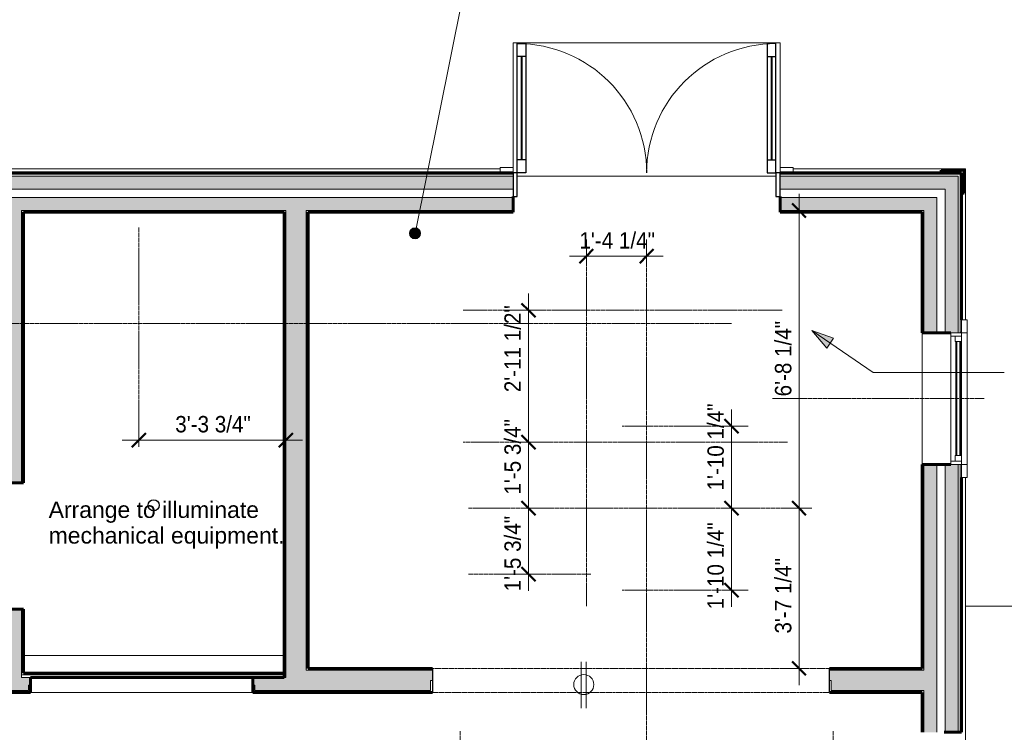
# Model space of a CAD drawing. Header units: inches. Extents: x -657 to 139, y -229 to 530.
# Tile 9 of 11: x -295 to -30, y -18 to 174. Entities that reach past the tile are written whole.
import ezdxf

# ---------------------------------------------------------------- set-up
doc = ezdxf.new("R2010")
doc.units = ezdxf.units.IN
doc.header["$MEASUREMENT"] = 0
doc.linetypes.add('3B Center Short', pattern=[0.59375, 0.375, -0.0625, 0.09375, -0.0625])
doc.linetypes.add('Overhead', pattern=[0.15625, 0.09375, -0.0625])
for name, color, linetype, lineweight in [('A-ANNO-DIMS', 1, 'Continuous', 9), ('A-ANNO-DIMS-48', 1, 'Continuous', 9), ('A-ANNO-TEXT', 2, 'Continuous', 9), ('A-DETL', 5, 'Continuous', 9), ('A-DETL-GENF', 3, 'Overhead', 9), ('A-DETL-MBND', 5, 'Continuous', 9), ('A-DOOR', 1, 'Continuous', 18), ('A-DOOR-FRAM', 1, 'Continuous', 30), ('A-DOOR-GLAZ', 1, 'Continuous', 40), ('A-FLOR-OTLN', 6, 'Continuous', 18), ('A-GENM', 6, 'Continuous', 9), ('A-GLAZ', 6, 'Continuous', 18), ('A-GLAZ-GLAS', 6, 'Continuous', 40), ('A-WALL', 2, 'Continuous', 18), ('A-WALL-PATT', 2, 'Continuous', 60), ('EUTL', 7, 'Continuous', 9), ('I-WALL', 2, 'Continuous', 18), ('RCP_1_dwg _3_', 8, 'Continuous', 9), ('S-FNDN-FTNG', 4, 'Continuous', 18)]:
    doc.layers.add(name, color=color, linetype=linetype, lineweight=lineweight)
doc.styles.add('Arial', font='arial.ttf', dxfattribs={"height": 4.425898})
doc.styles.add('Arial_1', font='arial.ttf', dxfattribs={"width": 0.9, "height": 4.425898})
doc.dimstyles.new('Linear_-_3_32__Arial_Utility_Plans', dxfattribs={"dimscale": 12, "dimtxt": 4.5, "dimasz": 0.3125, "dimexe": 0.375, "dimexo": 0.375, "dimgap": 0.0625, "dimtad": 1, "dimrnd": 0.25, "dimzin": 3, "dimdsep": 46, "dimlunit": 4, "dimtxsty": 'Arial_1', "dimblk1": 'OBLIQUE', "dimblk2": 'OBLIQUE', "dimsah": 1, "dimcen": 0.09, "dimdle": 0.375, "dimazin": 0, "dimtfac": 1, "dimtix": 1, "dimtmove": 0, "dimatfit": 3, "dimfxl": 1, "dimtvp": 1, "dimfrac": 2, "dimtolj": 1, "dimtzin": 0, "dimarcsym": 2})
doc.dimstyles.new('Linear_-_3_32__Arial_Utility_Plans_1', dxfattribs={"dimscale": 12, "dimtxt": 4.5, "dimasz": 0.3125, "dimexe": 0.375, "dimexo": 0.375, "dimgap": 0.0625, "dimtad": 1, "dimrnd": 0.25, "dimzin": 3, "dimdsep": 46, "dimlunit": 4, "dimtxsty": 'Arial_1', "dimblk1": 'OBLIQUE', "dimblk2": 'OBLIQUE', "dimsah": 1, "dimcen": 0.09, "dimdle": 0.375, "dimazin": 0, "dimtfac": 1, "dimtix": 1, "dimtmove": 2, "dimatfit": 3, "dimfxl": 1, "dimtvp": 1, "dimfrac": 2, "dimtolj": 1, "dimtzin": 0, "dimarcsym": 2})
pattern_1 = [(0, (0, 0), (15.36, 3.84), [0.634, -10.886, 0.634, -10.886, -61.44]), (0, (0, 0), (15.36, 3.84), [-23.04, 0.634, -22.406, 0.634, -10.886, -26.88]), (0, (0, 0), (15.36, 3.84), [-57.6, 0.634, -7.046, 0.634, -18.566]), (120, (5.76, 1.92), (-11.005538, 11.38215), [0.634, -10.886, 0.634, -10.886, -61.44]), (120, (5.76, 1.92), (-11.005538, 11.38215), [-23.04, 0.634, -22.406, 0.634, -10.886, -26.88]), (120, (5.76, 1.92), (-11.005538, 11.38215), [-57.6, 0.634, -7.046, 0.634, -18.566]), (240, (7.68, 9.6), (-4.354462, -15.22215), [0.634, -10.886, 0.634, -10.886, -61.44]), (240, (7.68, 9.6), (-4.354462, -15.22215), [-23.04, 0.634, -22.406, 0.634, -10.886, -26.88]), (240, (7.68, 9.6), (-4.354462, -15.22215), [-57.6, 0.634, -7.046, 0.634, -18.566])]
pattern_2 = [(135, (0, 0), (-4.006467, -4.006467), [])]

# ---------------------------------------------------------------- blocks, each defined once
blk = doc.blocks.new('Single Casement - 30410CS-2777416-First Floor Utility Plan')
at = {"layer": 'A-GLAZ'}
for p, q in [((-17.75, 6.81), (-21.25, 6.81)), ((-21.25, 6.81), (-21.25, 5.31)), ((-21.25, 5.31), (-17.75, 5.31)), ((-17.75, 5.31), (-17.75, 6.81)), ((-17.75, 6.81), (17.75, 6.81)), ((17.75, 5.31), (-17.75, 5.31)), ((-17.75, 5.31), (-17.75, 2.44)), ((-16.83, 2.44), (-16.83, 5.31)), ((-16.83, 5.31), (-15.38, 5.31)), ((-15.38, 5.31), (-15.38, 3.6)), ((15.37, 5.31), (-0.73, 5.31)), ((16.83, 5.31), (15.37, 5.31)), ((15.37, 5.31), (15.37, 3.6)), ((15.37, 3.6), (15.37, 5.31)), ((16.83, 5.31), (16.83, 2.44)), ((21.25, 6.81), (17.75, 6.81)), ((17.75, 6.81), (17.75, 5.31)), ((17.75, 2.44), (17.75, 5.31)), ((17.75, 5.31), (21.25, 5.31)), ((21.25, 5.31), (21.25, 6.81)), ((-15.38, 3.6), (-16.83, 3.6)), ((15.37, 3.6), (16.83, 3.6)), ((-17.75, 2.44), (17.75, 2.44))]:
    blk.add_line(p, q, dxfattribs=at)
at = {"layer": 'A-GLAZ-GLAS'}
for p, q in [((15.37, 5), (-15.38, 5)), ((15.37, 4), (-15.38, 4))]:
    blk.add_line(p, q, dxfattribs=at)
blk = doc.blocks.new('Two panel out-swing French-style - 6080FR-3062169-First Floor Utility Plan')
at = {"layer": 'A-DOOR', "lineweight": 30}
for p, q in [((-19.12, 5.31), (-19.12, 40.19)), ((-19.12, 40.19), (-16.78, 40.19)), ((-16.78, 40.19), (-16.78, 5.31)), ((50.62, 40.19), (48.28, 40.19)), ((48.28, 40.19), (48.28, 5.31)), ((50.62, 5.31), (50.62, 40.19)), ((-16.78, 36.69), (-19.12, 36.69)), ((48.28, 36.69), (50.62, 36.69)), ((-16.78, 8.81), (-19.12, 8.81)), ((48.28, 8.81), (50.62, 8.81)), ((-16.78, 5.31), (-19.12, 5.31)), ((48.28, 5.31), (50.62, 5.31))]:
    blk.add_line(p, q, dxfattribs=at)
at = {"layer": 'A-DOOR'}
for p, q in [((-20.25, 6.81), (-23.75, 6.81)), ((-23.75, 6.81), (-23.75, 5.31)), ((-23.75, 5.31), (-20.25, 5.31)), ((-20.25, 5.31), (-20.25, 6.81)), ((55.25, 6.81), (51.75, 6.81)), ((51.75, 6.81), (51.75, 5.31)), ((51.75, 5.31), (55.25, 5.31)), ((55.25, 5.31), (55.25, 6.81))]:
    blk.add_line(p, q, dxfattribs=at)
at = {"layer": 'A-DOOR', "lineweight": 9}
for centre, radius, start, end in [((-19.12, 5.31), 34.88, 360, 90), ((50.62, 5.31), 34.87, 90, 180)]:
    blk.add_arc(centre, radius, start, end, dxfattribs=at)
at = {"layer": 'A-DOOR-FRAM'}
for p, q in [((-19.12, 5.31), (-20.25, 5.31)), ((-20.25, 5.31), (-20.25, -1.06)), ((-19.12, -1.06), (-19.12, 5.31)), ((51.75, 5.31), (50.62, 5.31)), ((50.62, 5.31), (50.62, -1.06)), ((51.75, -1.06), (51.75, 5.31)), ((-20.25, -1.06), (-19.12, -1.06)), ((50.62, -1.06), (51.75, -1.06))]:
    blk.add_line(p, q, dxfattribs=at)
at = {"layer": 'A-DOOR-GLAZ'}
for p, q in [((-17.95, 36.69), (-17.95, 8.81)), ((49.45, 36.69), (49.45, 8.81))]:
    blk.add_line(p, q, dxfattribs=at)
blk = doc.blocks.new('Opening-Door - 116_ x 94_5_-2740869-First Floor Utility Plan')
at = {"layer": 'A-DETL-GENF'}
for p, q in [((53.18, 3.25), (-53.82, 3.25)), ((-53.82, -3.25), (53.18, -3.25))]:
    blk.add_line(p, q, dxfattribs=at)
at = {"layer": 'A-DETL-GENF', "linetype": 'Continuous', "lineweight": 30}
for p, q in [((-53.82, 3.25), (-53.82, -3.25)), ((53.18, -3.25), (53.18, 3.25))]:
    blk.add_line(p, q, dxfattribs=at)
blk = doc.blocks.new('House Slab - House Slab-2091152-First Floor Utility Plan')
at = {"layer": 'A-DETL-MBND'}
blk.add_line((-91.41, 131.83), (-161.16, 131.83), dxfattribs=at)
blk = doc.blocks.new('House Slab Perimeter Insulation - House Slab Perimeter Insulation-2402339-First Floor Utility Plan')
at = {"layer": 'A-DETL-MBND'}
for p, q in [((-303.04, 133.83), (-165.79, 133.83)), ((-86.79, 133.83), (-40.29, 133.83)), ((-40.29, 133.83), (-40.66, 133.46)), ((-40.29, 133.83), (-40.29, 93.08)), ((-161.16, 131.83), (-91.41, 131.83)), ((-40.29, 50.58), (-40.29, -110.91))]:
    blk.add_line(p, q, dxfattribs=at)
blk = doc.blocks.new('RCP_1_dwg_Do-2395159-First Floor Utility Plan')
at = {"layer": 'EUTL'}
for p, q in [((-12.5, 0), (0, 0)), ((0, -1.34), (-12.5, -1.34))]:
    blk.add_line(p, q, dxfattribs=at)
blk.add_circle((-6.39, -0.67), 2.7, dxfattribs=at)
blk = doc.blocks.new('DIMBLOCK13-First Floor Utility Plan')
at = {"layer": 'A-ANNO-DIMS-48', "transparency": 16777216}
for p, q in [((-263.16, 58.82), (-263.16, 65.17)), ((-223.54, 58.82), (-223.54, 65.17)), ((-267.66, 60.67), (-219.04, 60.67)), ((-263.16, 60.67), (-263.16, 58.82)), ((-223.54, 60.67), (-223.54, 58.82))]:
    blk.add_line(p, q, dxfattribs=at)
at = {"layer": 'A-ANNO-DIMS-48', "lineweight": 50, "transparency": 16777216}
for p, q in [((-263.16, 60.67), (-261.29, 62.54)), ((-223.54, 60.67), (-221.66, 62.54)), ((-263.16, 60.67), (-265.04, 58.79)), ((-223.54, 60.67), (-225.41, 58.79))]:
    blk.add_line(p, q, dxfattribs=at)
at = {"layer": 'A-ANNO-DIMS-48', "color": 0, "transparency": 16777216, "insert": (-253.35, 67.16), "char_height": 4.426, "width": 24.0092, "attachment_point": 1, "line_spacing_factor": 0.938532, "style": 'Arial_1'}
blk.add_mtext('3\'-3 3/4"', dxfattribs=at)
blk = doc.blocks.new('_Oblique')
at = {"color": 0, "linetype": 'ByBlock', "lineweight": -2}
blk.add_line((-0.5, -0.5), (0.5, 0.5), dxfattribs=at)
blk = doc.blocks.new('DIMBLOCK16-First Floor Utility Plan')
at = {"layer": 'A-ANNO-DIMS-48', "lineweight": 50, "transparency": 16777216}
for p, q in [((-85.21, 42.3), (-87.08, 44.17)), ((-85.21, 42.3), (-83.33, 40.42)), ((-85.21, -0.92), (-87.08, 0.96)), ((-85.21, -0.92), (-83.33, -2.79))]:
    blk.add_line(p, q, dxfattribs=at)
at = {"layer": 'A-ANNO-DIMS-48', "transparency": 16777216}
for p, q in [((-81.79, 42.3), (-89.71, 42.3)), ((-85.21, -5.42), (-85.21, 42.3)), ((-85.21, 42.3), (-81.79, 42.3)), ((-83.36, -0.92), (-89.71, -0.92)), ((-85.21, -0.92), (-83.36, -0.92))]:
    blk.add_line(p, q, dxfattribs=at)
at = {"layer": 'A-ANNO-DIMS-48', "color": 0, "transparency": 16777216, "insert": (-91.7, 8.48), "char_height": 4.426, "width": 24.0092, "attachment_point": 1, "rotation": 90, "line_spacing_factor": 0.938532, "style": 'Arial_1'}
blk.add_mtext('3\'-7 1/4"', dxfattribs=at)
blk = doc.blocks.new('DIMBLOCK17-First Floor Utility Plan')
at = {"layer": 'A-ANNO-DIMS-48', "transparency": 16777216}
for p, q in [((-85.21, 42.3), (-85.21, 127.08)), ((-83.36, 122.58), (-89.71, 122.58)), ((-85.21, 122.58), (-83.36, 122.58)), ((-81.79, 42.3), (-89.71, 42.3)), ((-85.21, 42.3), (-81.79, 42.3))]:
    blk.add_line(p, q, dxfattribs=at)
at = {"layer": 'A-ANNO-DIMS-48', "lineweight": 50, "transparency": 16777216}
for p, q in [((-85.21, 122.58), (-87.08, 124.46)), ((-85.21, 122.58), (-83.33, 120.71)), ((-85.21, 42.3), (-87.08, 44.17)), ((-85.21, 42.3), (-83.33, 40.42))]:
    blk.add_line(p, q, dxfattribs=at)
at = {"layer": 'A-ANNO-DIMS-48', "color": 0, "transparency": 16777216, "insert": (-91.7, 72.44), "char_height": 4.426, "width": 24.0092, "attachment_point": 1, "rotation": 90, "line_spacing_factor": 0.938532, "style": 'Arial_1'}
blk.add_mtext('6\'-8 1/4"', dxfattribs=at)
blk = doc.blocks.new('DIMBLOCK18-First Floor Utility Plan')
at = {"layer": 'A-ANNO-DIMS-48', "transparency": 16777216}
for p, q in [((-158.14, 100.15), (-158.14, 60.08)), ((-159.99, 95.65), (-153.64, 95.65)), ((-158.14, 95.65), (-159.99, 95.65)), ((-159.99, 60.08), (-153.64, 60.08)), ((-158.14, 60.08), (-159.99, 60.08))]:
    blk.add_line(p, q, dxfattribs=at)
at = {"layer": 'A-ANNO-DIMS-48', "lineweight": 50, "transparency": 16777216}
for p, q in [((-158.14, 95.65), (-160.02, 97.53)), ((-158.14, 95.65), (-156.27, 93.78)), ((-158.14, 60.08), (-160.02, 61.96)), ((-158.14, 60.08), (-156.27, 58.21))]:
    blk.add_line(p, q, dxfattribs=at)
at = {"layer": 'A-ANNO-DIMS-48', "color": 0, "transparency": 16777216, "insert": (-164.63, 73.57), "char_height": 4.426, "width": 27.6646, "attachment_point": 1, "rotation": 90, "line_spacing_factor": 0.938532, "style": 'Arial_1'}
blk.add_mtext('2\'-11 1/2"', dxfattribs=at)
blk = doc.blocks.new('DIMBLOCK19-First Floor Utility Plan')
at = {"layer": 'A-ANNO-DIMS-48', "lineweight": 50, "transparency": 16777216}
for p, q in [((-158.14, 60.08), (-160.02, 61.96)), ((-158.14, 60.08), (-156.27, 58.21)), ((-158.14, 42.3), (-160.02, 44.17)), ((-158.14, 42.3), (-156.27, 40.42))]:
    blk.add_line(p, q, dxfattribs=at)
at = {"layer": 'A-ANNO-DIMS-48', "transparency": 16777216}
for p, q in [((-159.99, 60.08), (-153.64, 60.08)), ((-158.14, 60.08), (-159.99, 60.08)), ((-158.14, 60.08), (-158.14, 42.3)), ((-159.99, 42.3), (-153.64, 42.3)), ((-158.14, 42.3), (-159.99, 42.3))]:
    blk.add_line(p, q, dxfattribs=at)
at = {"layer": 'A-ANNO-DIMS-48', "color": 0, "transparency": 16777216, "insert": (-164.63, 45.95), "char_height": 4.426, "width": 24.0092, "attachment_point": 1, "rotation": 90, "line_spacing_factor": 0.938532, "style": 'Arial_1'}
blk.add_mtext('1\'-5 3/4"', dxfattribs=at)
blk = doc.blocks.new('DIMBLOCK20-First Floor Utility Plan')
at = {"layer": 'A-ANNO-DIMS-48', "lineweight": 50, "transparency": 16777216}
for p, q in [((-158.14, 42.3), (-160.02, 44.17)), ((-158.14, 42.3), (-156.27, 40.42)), ((-158.14, 24.51), (-160.02, 26.39)), ((-158.14, 24.51), (-156.27, 22.64))]:
    blk.add_line(p, q, dxfattribs=at)
at = {"layer": 'A-ANNO-DIMS-48', "transparency": 16777216}
for p, q in [((-159.99, 42.3), (-153.64, 42.3)), ((-158.14, 42.3), (-159.99, 42.3)), ((-158.14, 42.3), (-158.14, 20.01)), ((-159.99, 24.51), (-153.64, 24.51)), ((-158.14, 24.51), (-159.99, 24.51))]:
    blk.add_line(p, q, dxfattribs=at)
at = {"layer": 'A-ANNO-DIMS-48', "color": 0, "transparency": 16777216, "insert": (-164.63, 19.85), "char_height": 4.426, "width": 24.0092, "attachment_point": 1, "rotation": 90, "line_spacing_factor": 0.938532, "style": 'Arial_1'}
blk.add_mtext('1\'-5 3/4"', dxfattribs=at)
blk = doc.blocks.new('DIMBLOCK21-First Floor Utility Plan')
at = {"layer": 'A-ANNO-DIMS-48', "transparency": 16777216}
for p, q in [((-103.42, 68.93), (-103.42, 42.3)), ((-105.27, 64.43), (-98.92, 64.43)), ((-103.42, 64.43), (-105.27, 64.43)), ((-105.27, 42.3), (-98.92, 42.3)), ((-103.42, 42.3), (-105.27, 42.3))]:
    blk.add_line(p, q, dxfattribs=at)
at = {"layer": 'A-ANNO-DIMS-48', "lineweight": 50, "transparency": 16777216}
for p, q in [((-103.42, 64.43), (-105.29, 66.3)), ((-103.42, 64.43), (-101.54, 62.55)), ((-103.42, 42.3), (-105.29, 44.17)), ((-103.42, 42.3), (-101.54, 40.42))]:
    blk.add_line(p, q, dxfattribs=at)
at = {"layer": 'A-ANNO-DIMS-48', "color": 0, "transparency": 16777216, "insert": (-109.91, 47.07), "char_height": 4.426, "width": 27.6646, "attachment_point": 1, "rotation": 90, "line_spacing_factor": 0.938532, "style": 'Arial_1'}
blk.add_mtext('1\'-10 1/4"', dxfattribs=at)
blk = doc.blocks.new('DIMBLOCK22-First Floor Utility Plan')
at = {"layer": 'A-ANNO-DIMS-48', "lineweight": 50, "transparency": 16777216}
for p, q in [((-103.42, 42.3), (-105.29, 44.17)), ((-103.42, 42.3), (-101.54, 40.42)), ((-103.42, 20.16), (-105.29, 22.04)), ((-103.42, 20.16), (-101.54, 18.29))]:
    blk.add_line(p, q, dxfattribs=at)
at = {"layer": 'A-ANNO-DIMS-48', "transparency": 16777216}
for p, q in [((-105.27, 42.3), (-98.92, 42.3)), ((-103.42, 42.3), (-105.27, 42.3)), ((-103.42, 42.3), (-103.42, 15.66)), ((-105.27, 20.16), (-98.92, 20.16)), ((-103.42, 20.16), (-105.27, 20.16))]:
    blk.add_line(p, q, dxfattribs=at)
at = {"layer": 'A-ANNO-DIMS-48', "color": 0, "transparency": 16777216, "insert": (-109.91, 15.01), "char_height": 4.426, "width": 27.6646, "attachment_point": 1, "rotation": 90, "line_spacing_factor": 0.938532, "style": 'Arial_1'}
blk.add_mtext('1\'-10 1/4"', dxfattribs=at)
blk = doc.blocks.new('DIMBLOCK23-First Floor Utility Plan')
at = {"layer": 'A-ANNO-DIMS-48', "transparency": 16777216}
for p, q in [((-142.54, 108.39), (-142.54, 114.73)), ((-126.29, 108.39), (-126.29, 114.73)), ((-147.04, 110.23), (-121.79, 110.23)), ((-142.54, 110.23), (-142.54, 108.39)), ((-126.29, 110.23), (-126.29, 108.39))]:
    blk.add_line(p, q, dxfattribs=at)
at = {"layer": 'A-ANNO-DIMS-48', "lineweight": 50, "transparency": 16777216}
for p, q in [((-142.54, 110.23), (-140.66, 112.11)), ((-126.29, 110.23), (-124.41, 112.11)), ((-142.54, 110.23), (-144.41, 108.36)), ((-126.29, 110.23), (-128.16, 108.36))]:
    blk.add_line(p, q, dxfattribs=at)
at = {"layer": 'A-ANNO-DIMS-48', "color": 0, "transparency": 16777216, "insert": (-144.41, 116.73), "char_height": 4.426, "width": 24.0092, "attachment_point": 1, "line_spacing_factor": 0.938532, "style": 'Arial_1'}
blk.add_mtext('1\'-4 1/4"', dxfattribs=at)

msp = doc.modelspace()

# ---------------------------------------------------------------- hatches: boundary and pattern name
at = {"layer": 'A-ANNO-TEXT'}
h = msp.add_hatch(color=7, dxfattribs=at)
edge = h.paths.add_edge_path(flags=0)
edge.add_arc((-188.7226, 116.4135), 1.5, 0, 360)
msp.add_hatch(color=7, dxfattribs=at).paths.add_polyline_path([(-81.7396, 90.1826), (-77.7088, 85.4563), (-75.8857, 88.1049)], flags=0)
at = {"layer": 'A-WALL-PATT', "lineweight": 9}
h = msp.add_hatch(dxfattribs=at)
h.set_pattern_fill('FP_3', color=256, style=0, pattern_type=2)
h.set_pattern_definition([(45, (0, 0), (-4.00647, 4.00647), []), (135, (0, 0), (-4.00647, -4.00647), [])])
h.paths.add_polyline_path([(-41.4111, 127.2071), (-40.6611, 127.2071), (-40.6611, 133.4571), (-46.9111, 133.4571), (-46.9111, 132.7071), (-41.4111, 132.7071)], flags=0)
h = msp.add_hatch(dxfattribs=at)
h.set_pattern_fill('FP_2', color=256, style=0, pattern_type=2)
h.set_pattern_definition(pattern_2)
h.paths.add_polyline_path([(-41.4111, 132.3321), (-41.4111, 132.7071), (-90.2865, 132.7071), (-90.2865, 132.3321), (-41.7861, 132.3321)], flags=0)
h.paths.add_polyline_path([(-162.2865, 132.3321), (-162.2865, 132.7071), (-306.5361, 132.7071), (-306.5361, 132.3321), (-232.7498, 132.3321)], flags=0)
h.paths.add_polyline_path([(-354.0361, 132.3321), (-354.0361, 132.7071), (-366.2861, 132.7071), (-366.2861, 132.3321), (-357.5361, 132.3321)], flags=0)
h.paths.add_polyline_path([(-369.7861, 132.3321), (-369.7861, 132.7071), (-449.0361, 132.7071), (-449.0361, 132.3321), (-375.493, 132.3321)], flags=0)
h.paths.add_polyline_path([(-512.5361, 132.3321), (-485.0361, 132.3321), (-485.0361, 132.7071), (-518.7861, 132.7071), (-518.7861, 132.3321), (-518.2362, 132.3321)], flags=0)
h.paths.add_polyline_path([(-522.7861, 132.3321), (-522.2861, 132.3321), (-522.2861, 132.7071), (-522.7861, 132.7071)], flags=0)
at = {"layer": 'A-WALL-PATT'}
h = msp.add_hatch(color=256, dxfattribs=at)
h.paths.add_polyline_path([(-45.3994, 128.3321), (-42.2861, 128.3321), (-42.2861, 131.8321), (-90.2865, 131.8321), (-90.2865, 128.3321), (-45.7861, 128.3321)], flags=0)
h.paths.add_polyline_path([(-162.2865, 128.3321), (-162.2865, 131.8321), (-306.5361, 131.8321), (-306.5361, 128.3321), (-232.7498, 128.3321)], flags=0)
h.paths.add_polyline_path([(-446.8646, 128.3321), (-354.0361, 128.3321), (-354.0361, 131.8321), (-449.0361, 131.8321), (-449.0361, 128.3321)], flags=0)
h.paths.add_polyline_path([(-485.0361, 128.3321), (-485.0361, 131.8321), (-518.7861, 131.8321), (-518.7861, 128.3321), (-500.3933, 128.3321)], flags=0)
at = {"layer": 'A-WALL-PATT', "lineweight": 9}
h = msp.add_hatch(dxfattribs=at)
h.set_pattern_fill('FP_2', color=256, style=0, pattern_type=2)
h.set_pattern_definition(pattern_2)
h.paths.add_polyline_path([(-41.7861, -181.0429), (-41.4111, -181.0429), (-41.4111, -149.911), (-41.7861, -149.911), (-41.7861, -180.6679)], flags=0)
h.paths.add_polyline_path([(-41.7861, -114.411), (-41.4111, -114.411), (-41.4111, -54.161), (-41.7861, -54.161), (-41.7861, -60.6335)], flags=0)
h.paths.add_polyline_path([(-41.7861, -18.161), (-41.4111, -18.161), (-41.4111, 54.0821), (-41.7861, 54.0821), (-41.7861, 4.4673)], flags=0)
h.paths.add_polyline_path([(-41.7861, 89.5821), (-41.4111, 89.5821), (-41.4111, 132.3321), (-41.7861, 132.3321), (-41.7861, 93.0821)], flags=0)
at = {"layer": 'A-WALL-PATT'}
h = msp.add_hatch(color=256, dxfattribs=at)
h.paths.add_polyline_path([(-45.7861, -180.1679), (-42.2861, -180.1679), (-42.2861, -149.911), (-45.7861, -149.911), (-45.7861, -176.6679)], flags=0)
h.paths.add_polyline_path([(-44.2861, -114.411), (-42.2861, -114.411), (-42.2861, -54.161), (-45.7861, -54.161), (-45.7861, -114.411)], flags=0)
h.paths.add_polyline_path([(-42.2861, -18.161), (-42.2861, 54.0821), (-45.7861, 54.0821), (-45.7861, -18.161)], flags=0)
h.paths.add_polyline_path([(-42.2861, 89.5821), (-42.2861, 128.3321), (-45.7861, 128.3321), (-45.7861, 89.5821), (-44.2861, 89.5821)], flags=0)
h = msp.add_hatch(color=256, dxfattribs=at)
h.paths.add_polyline_path([(-48.0361, 122.5821), (-48.0361, 126.0821), (-90.2865, 126.0821), (-90.2865, 122.5821), (-51.5361, 122.5821)], flags=0)
h.paths.add_polyline_path([(-354.0361, 122.5821), (-354.0361, 126.0821), (-449.0361, 126.0821), (-449.0361, 122.5821), (-375.493, 122.5821)], flags=0)
h.paths.add_polyline_path([(-162.2865, 122.5821), (-162.2865, 126.0821), (-306.5361, 126.0821), (-306.5361, 122.5821), (-218.0361, 122.5821)], flags=0)
h.paths.add_polyline_path([(-513.0361, 122.5821), (-485.0361, 122.5821), (-485.0361, 126.0821), (-513.0361, 126.0821)], flags=0)
at = {"layer": 'A-WALL-PATT', "lineweight": 9}
h = msp.add_hatch(dxfattribs=at)
h.set_pattern_fill('FP_1', color=256, style=0, pattern_type=2)
h.set_pattern_definition(pattern_1)
h.paths.add_polyline_path([(-51.5361, 122.0821), (-51.5361, 122.5821), (-90.2865, 122.5821), (-90.2865, 122.0821), (-52.0361, 122.0821)], flags=0)
h.paths.add_polyline_path([(-485.0361, 122.0821), (-485.0361, 122.5821), (-512.5361, 122.5821), (-512.5361, 122.0821), (-500.3933, 122.0821)], flags=0)
h.paths.add_polyline_path([(-304.1214, 122.0821), (-300.2861, 122.0821), (-300.2861, 122.5821), (-306.5361, 122.5821), (-306.5361, 122.0821)], flags=0)
h.paths.add_polyline_path([(-224.0361, 122.0821), (-223.5361, 122.0821), (-223.5361, 122.5821), (-294.7861, 122.5821), (-294.7861, 122.0821), (-232.7498, 122.0821)], flags=0)
h.paths.add_polyline_path([(-449.0361, 122.0821), (-444.0361, 122.0821), (-444.0361, 122.5821), (-449.0361, 122.5821)], flags=0)
h.paths.add_polyline_path([(-354.0361, 122.0821), (-354.0361, 122.5821), (-440.5361, 122.5821), (-440.5361, 122.0821), (-375.493, 122.0821)], flags=0)
h.paths.add_polyline_path([(-217.5361, 122.0821), (-162.2865, 122.0821), (-162.2865, 122.5821), (-218.0361, 122.5821), (-218.0361, 122.0821)], flags=0)
at = {"layer": 'A-WALL-PATT'}
h = msp.add_hatch(color=256, dxfattribs=at)
h.paths.add_polyline_path([(-300.2861, -6.9179), (-294.7861, -6.9179), (-294.7861, 15.0821), (-297.5361, 15.0821), (-297.5361, 14.5821), (-300.2861, 14.5821), (-300.2861, -3.4179)], flags=0)
h.paths.add_polyline_path([(-294.7861, 49.0821), (-294.7861, 122.5821), (-300.2861, 122.5821), (-300.2861, 49.5821), (-297.5361, 49.5821), (-297.5361, 49.0821)], flags=0)
msp.add_hatch(color=256, dxfattribs=at).paths.add_polyline_path([(-223.5361, -6.9179), (-218.0361, -6.9179), (-218.0361, 122.5821), (-223.5361, 122.5821), (-223.5361, -3.4179)], flags=0)
h = msp.add_hatch(color=256, dxfattribs=at)
h.paths.add_polyline_path([(-51.5361, -174.4179), (-48.0361, -174.4179), (-48.0361, -149.911), (-51.5361, -149.911), (-51.5361, -170.9179)], flags=0)
h.paths.add_polyline_path([(-48.0361, -114.411), (-48.0361, -54.161), (-51.5361, -54.161), (-51.5361, -114.411)], flags=0)
h.paths.add_polyline_path([(-51.5361, -18.161), (-48.0361, -18.161), (-48.0361, 54.0821), (-51.5361, 54.0821), (-51.5361, -6.9179)], flags=0)
h.paths.add_polyline_path([(-48.0361, 89.5821), (-48.0361, 122.5821), (-51.5361, 122.5821), (-51.5361, 89.5821)], flags=0)
at = {"layer": 'A-WALL-PATT', "lineweight": 9}
h = msp.add_hatch(dxfattribs=at)
h.set_pattern_fill('FP_1', color=256, style=0, pattern_type=2)
h.set_pattern_definition(pattern_1)
h.paths.add_polyline_path([(-294.2861, -2.6679), (-294.2861, 15.0821), (-294.7861, 15.0821), (-294.7861, -2.6679)], flags=0)
h.paths.add_polyline_path([(-294.7861, 49.0821), (-294.2861, 49.0821), (-294.2861, 122.0821), (-294.7861, 122.0821), (-294.7861, 69.5681)], flags=0)
h = msp.add_hatch(dxfattribs=at)
h.set_pattern_fill('FP_1', color=256, style=0, pattern_type=2)
h.set_pattern_definition(pattern_1)
h.paths.add_polyline_path([(-224.0361, -1.4179), (-223.5361, -1.4179), (-223.5361, 122.0821), (-224.0361, 122.0821), (-224.0361, 4.4673)], flags=0)
h = msp.add_hatch(dxfattribs=at)
h.set_pattern_fill('FP_1', color=256, style=0, pattern_type=2)
h.set_pattern_definition(pattern_1)
h.paths.add_polyline_path([(-217.5361, -7.4179), (-217.5361, -6.9179), (-218.0361, -6.9179), (-218.0361, -7.4179)], flags=0)
h.paths.add_polyline_path([(-218.0361, -1.4179), (-217.5361, -1.4179), (-217.5361, 122.0821), (-218.0361, 122.0821), (-218.0361, 4.4673)], flags=0)
h = msp.add_hatch(dxfattribs=at)
h.set_pattern_fill('FP_1', color=256, style=0, pattern_type=2)
h.set_pattern_definition(pattern_1)
h.paths.add_polyline_path([(-51.5361, -170.9179), (-51.5361, -149.911), (-52.0361, -149.911), (-52.0361, -170.9179)], flags=0)
h.paths.add_polyline_path([(-51.5361, -114.411), (-51.5361, -54.161), (-52.0361, -54.161), (-52.0361, -114.411)], flags=0)
h.paths.add_polyline_path([(-52.0361, -18.161), (-51.5361, -18.161), (-51.5361, -6.9179), (-52.0361, -6.9179), (-52.0361, -7.4179)], flags=0)
h.paths.add_polyline_path([(-52.0361, -1.4179), (-51.5361, -1.4179), (-51.5361, 54.0821), (-52.0361, 54.0821), (-52.0361, -0.9179)], flags=0)
h.paths.add_polyline_path([(-52.0361, 89.5821), (-51.5361, 89.5821), (-51.5361, 122.0821), (-52.0361, 122.0821), (-52.0361, 102.1185)], flags=0)
h = msp.add_hatch(dxfattribs=at)
h.set_pattern_fill('FP_1', color=256, style=0, pattern_type=2)
h.set_pattern_definition(pattern_1)
h.paths.add_polyline_path([(-268.4356, -2.6679), (-224.0361, -2.6679), (-224.0361, -2.1679), (-294.2861, -2.1679), (-294.2861, -2.6679), (-286.2785, -2.6679)], flags=0)
at = {"layer": 'A-WALL-PATT'}
h = msp.add_hatch(color=256, dxfattribs=at)
h.paths.add_polyline_path([(-51.5361, -6.9179), (-51.5361, -1.4179), (-77.0361, -1.4179), (-77.0361, -4.1679), (-76.5361, -4.1679), (-76.5361, -6.9179), (-52.0361, -6.9179)], flags=0)
h.paths.add_polyline_path([(-218.0361, -6.9179), (-184.5361, -6.9179), (-184.5361, -4.1679), (-184.0361, -4.1679), (-184.0361, -1.4179), (-218.0361, -1.4179)], flags=0)
at = {"layer": 'A-WALL-PATT', "lineweight": 9}
h = msp.add_hatch(dxfattribs=at)
h.set_pattern_fill('FP_1', color=256, style=0, pattern_type=2)
h.set_pattern_definition(pattern_1)
h.paths.add_polyline_path([(-52.0361, -1.4179), (-52.0361, -0.9179), (-77.0361, -0.9179), (-77.0361, -1.4179), (-54.3208, -1.4179)], flags=0)
h.paths.add_polyline_path([(-184.0361, -1.4179), (-184.0361, -0.9179), (-217.5361, -0.9179), (-217.5361, -1.4179), (-197.064, -1.4179)], flags=0)
at = {"layer": 'A-WALL-PATT', "lineweight": 18}
h = msp.add_hatch(color=256, dxfattribs=at)
h.paths.add_polyline_path([(-231.9111, -6.9179), (-223.5361, -6.9179), (-223.5361, -3.4179), (-232.4111, -3.4179), (-232.4111, -5.4179), (-231.9111, -5.4179)], flags=0)
h.paths.add_polyline_path([(-294.2861, -6.9179), (-292.9111, -6.9179), (-292.9111, -5.4179), (-292.4111, -5.4179), (-292.4111, -3.4179), (-294.7861, -3.4179), (-294.7861, -6.9179)], flags=0)
at = {"layer": 'A-WALL-PATT', "lineweight": 9}
h = msp.add_hatch(dxfattribs=at)
h.set_pattern_fill('FP_1', color=256, style=0, pattern_type=2)
h.set_pattern_definition(pattern_1)
h.paths.add_polyline_path([(-197.064, -7.4179), (-184.0361, -7.4179), (-184.0361, -4.1679), (-184.5361, -4.1679), (-184.5361, -6.9179), (-217.5361, -6.9179), (-217.5361, -7.4179)], flags=0)
h.paths.add_polyline_path([(-52.0361, -7.4179), (-52.0361, -6.9179), (-76.5361, -6.9179), (-76.5361, -4.1679), (-77.0361, -4.1679), (-77.0361, -7.4179), (-54.3208, -7.4179)], flags=0)
h = msp.add_hatch(dxfattribs=at)
h.set_pattern_fill('FP_1', color=256, style=0, pattern_type=2)
h.set_pattern_definition(pattern_1)
h.paths.add_polyline_path([(-232.4111, -7.4179), (-218.0361, -7.4179), (-218.0361, -6.9179), (-231.9111, -6.9179), (-231.9111, -5.4179), (-232.4111, -5.4179)], flags=0)
h.paths.add_polyline_path([(-300.2861, -7.4179), (-292.4111, -7.4179), (-292.4111, -5.4179), (-292.9111, -5.4179), (-292.9111, -6.9179), (-300.2861, -6.9179)], flags=0)

# ---------------------------------------------------------------- linework, layer by layer
at = {"layer": 'A-ANNO-TEXT', "color": 7}
for p, q in [((-188.7226, 116.4135), (-164.3921, 237.1041)), ((-81.7396, 90.1826), (-77.7088, 85.4563)), ((-75.8857, 88.1049), (-81.7396, 90.1826)), ((-81.7396, 90.1826), (-65.2656, 78.8429)), ((-77.7088, 85.4563), (-75.8857, 88.1049)), ((-65.2656, 78.8429), (-29.8922, 78.8429))]:
    msp.add_line(p, q, dxfattribs=at)
msp.add_circle((-188.7226, 116.4135), 1.5, dxfattribs=at)
at = {"layer": 'A-DETL', "linetype": '3B Center Short'}
for p, q in [((-263.1611, 60.0821), (-263.1611, 118.0821)), ((-126.2861, -191.5708), (-126.2861, 111.5052)), ((-142.5361, 15.8307), (-142.5361, 110.8307)), ((-89.7861, 95.6538), (-175.7861, 95.6538)), ((-429.3272, 92.0821), (-103.3413, 92.0821)), ((-35.3413, 71.8321), (-92.3413, 71.8321)), ((-102.8892, 64.4292), (-132.8892, 64.4292)), ((-88.2861, 60.0821), (-175.7861, 60.0821)), ((-86.2861, 42.2962), (-174.2861, 42.2962)), ((-141.2861, 24.5104), (-174.2861, 24.5104)), ((-102.8892, 20.1632), (-132.8892, 20.1632)), ((-176.5361, -17.8266), (-176.5361, -70.8266)), ((-76.0361, -17.8266), (-76.0361, -70.8266))]:
    msp.add_line(p, q, dxfattribs=at)
at = {"layer": 'A-DETL', "lineweight": 30}
msp.add_circle((-259.1611, 43.0821), 1.5, dxfattribs=at)
at = {"layer": 'A-FLOR-OTLN'}
for p, q in [((-90.2865, 167.8321), (-162.2865, 167.8321)), ((-162.2865, 167.8321), (-162.2865, 134.2071)), ((-90.2865, 134.2071), (-90.2865, 167.8321)), ((33.7139, 15.8307), (-40.2861, 15.8307)), ((-224.0361, 2.5821), (-294.2861, 2.5821)), ((-224.0361, -2.1679), (-223.5361, -2.1679)), ((-292.4111, -7.4179), (-232.4111, -7.4179))]:
    msp.add_line(p, q, dxfattribs=at)
at = {"layer": 'A-WALL', "lineweight": 60}
for p, q in [((-40.6611, 133.4571), (-46.9111, 133.4571)), ((-46.9111, 133.4571), (-46.9111, 132.7071)), ((-40.6611, 127.2071), (-40.6611, 133.4571)), ((-162.2865, 132.7071), (-303.0361, 132.7071)), ((-90.2865, 132.7071), (-41.4111, 132.7071)), ((-41.4111, 132.7071), (-41.4111, 93.0821)), ((-162.2865, 122.0821), (-162.2865, 126.3331)), ((-90.2865, 126.3331), (-90.2865, 122.0821)), ((-41.4111, 127.2071), (-40.6611, 127.2071)), ((-294.2861, 122.0821), (-224.0361, 122.0821)), ((-217.5361, 122.0821), (-162.2865, 122.0821)), ((-90.2865, 122.0821), (-52.0361, 122.0821)), ((-52.0361, 122.0821), (-52.0361, 89.5821)), ((-52.0361, 89.5821), (-44.2861, 89.5821)), ((-52.0361, 54.0821), (-52.0361, -0.9179)), ((-44.2861, 54.0821), (-52.0361, 54.0821)), ((-41.4111, -18.161), (-41.4111, 50.5821)), ((-52.0361, -7.4179), (-52.0361, -18.161)), ((-46.0961, -18.161), (-41.4111, -18.161))]:
    msp.add_line(p, q, dxfattribs=at)
at = {"layer": 'A-WALL'}
for p, q in [((-162.2865, 132.3321), (-306.5361, 132.3321)), ((-162.2865, 131.8321), (-306.5361, 131.8321)), ((-41.7861, 132.3321), (-90.2865, 132.3321)), ((-42.2861, 131.8321), (-90.2865, 131.8321)), ((-42.2861, 89.5821), (-42.2861, 131.8321)), ((-41.7861, 89.5821), (-41.7861, 132.3321)), ((-162.2865, 128.3321), (-306.5361, 128.3321)), ((-45.7861, 128.3321), (-90.2865, 128.3321)), ((-45.7861, 89.5821), (-45.7861, 128.3321)), ((-162.2865, 126.0821), (-306.5361, 126.0821)), ((-48.0361, 126.0821), (-90.2865, 126.0821)), ((-48.0361, 89.5821), (-48.0361, 126.0821)), ((-223.5361, 122.5821), (-294.7861, 122.5821)), ((-162.2865, 122.5821), (-218.0361, 122.5821)), ((-51.5361, 122.5821), (-90.2865, 122.5821)), ((-51.5361, 89.5821), (-51.5361, 122.5821)), ((-52.0361, 54.0821), (-52.0361, 89.5821)), ((-51.5361, -1.4179), (-51.5361, 54.0821)), ((-48.0361, -18.161), (-48.0361, 54.0821)), ((-45.7861, -18.161), (-45.7861, 54.0821)), ((-42.2861, -18.161), (-42.2861, 54.0821)), ((-41.7861, -18.161), (-41.7861, 54.0821)), ((-51.5361, -18.161), (-51.5361, -6.9179))]:
    msp.add_line(p, q, dxfattribs=at)
at = {"layer": 'I-WALL'}
for p, q in [((-294.7861, 49.0821), (-294.7861, 122.5821)), ((-223.5361, 122.5821), (-223.5361, -3.4179)), ((-218.0361, 122.5821), (-218.0361, -1.4179)), ((-294.7861, -3.4179), (-294.7861, 15.0821)), ((-184.0361, -1.4179), (-218.0361, -1.4179)), ((-51.5361, -1.4179), (-77.0361, -1.4179)), ((-224.0361, -2.6679), (-294.7861, -2.6679)), ((-294.7861, -3.4179), (-292.4111, -3.4179)), ((-224.0361, -3.4179), (-223.5361, -3.4179)), ((-184.0361, -4.1679), (-184.5361, -4.1679)), ((-184.5361, -6.9179), (-184.5361, -4.1679)), ((-76.5361, -4.1679), (-77.0361, -4.1679)), ((-76.5361, -4.1679), (-76.5361, -6.9179)), ((-331.7861, -6.9179), (-292.9111, -6.9179)), ((-292.4111, -5.4179), (-292.9111, -5.4179)), ((-292.9111, -6.9179), (-292.9111, -5.4179)), ((-231.9111, -5.4179), (-232.4111, -5.4179)), ((-231.9111, -5.4179), (-231.9111, -6.9179)), ((-231.9111, -6.9179), (-184.5361, -6.9179)), ((-76.5361, -6.9179), (-51.5361, -6.9179))]:
    msp.add_line(p, q, dxfattribs=at)
at = {"layer": 'I-WALL', "lineweight": 60}
for p, q in [((-294.2861, 49.0821), (-294.2861, 122.0821)), ((-224.0361, -3.4179), (-224.0361, 122.0821)), ((-217.5361, -0.9179), (-217.5361, 122.0821)), ((-300.7861, 49.0821), (-294.2861, 49.0821)), ((-294.2861, 15.0821), (-300.7861, 15.0821)), ((-294.2861, -2.1679), (-294.2861, 15.0821)), ((-224.0361, -2.1679), (-294.2861, -2.1679)), ((-184.0361, -0.9179), (-217.5361, -0.9179)), ((-52.0361, -0.9179), (-77.0361, -0.9179)), ((-292.4111, -7.4179), (-292.4111, -3.4179)), ((-224.0361, -3.4179), (-292.4111, -3.4179)), ((-232.4111, -3.4179), (-232.4111, -7.4179)), ((-331.7861, -7.4179), (-292.4111, -7.4179)), ((-232.4111, -7.4179), (-184.0361, -7.4179)), ((-77.0361, -7.4179), (-52.0361, -7.4179))]:
    msp.add_line(p, q, dxfattribs=at)

# ---------------------------------------------------------------- block references
at = {"layer": 'A-DOOR'}
msp.add_blockref('Two panel out-swing French-style - 6080FR-3062169-First Floor Utility Plan', (-142.0365, 127.3946), dxfattribs=at)
at = {"layer": 'A-GENM'}
msp.add_blockref('Opening-Door - 116_ x 94_5_-2740869-First Floor Utility Plan', (-130.2137, -4.1679), dxfattribs=at)
at = {"layer": 'A-GLAZ', "rotation": 269.9999999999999}
msp.add_blockref('Single Casement - 30410CS-2777416-First Floor Utility Plan', (-46.7236, 71.8321), dxfattribs=at)
at = {"layer": 'RCP_1_dwg _3_', "color": 7, "rotation": 269.9999999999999}
msp.add_blockref('RCP_1_dwg_Do-2395159-First Floor Utility Plan', (-142.5505, -11.6779), dxfattribs=at)
at = {"layer": 'S-FNDN-FTNG', "lineweight": 9}
for name in ['House Slab Perimeter Insulation - House Slab Perimeter Insulation-2402339-First Floor Utility Plan', 'House Slab - House Slab-2091152-First Floor Utility Plan']:
    msp.add_blockref(name, (0, 0), dxfattribs=at)

# ---------------------------------------------------------------- texts
at = {"layer": 'A-ANNO-TEXT', "color": 7, "insert": (-287.4831, 44.0859), "char_height": 4.425898, "width": 75.708, "attachment_point": 1, "line_spacing_factor": 0.938532, "style": 'Arial'}
msp.add_mtext('Arrange to illuminate\\Pmechanical equipment.', dxfattribs=at)

# ---------------------------------------------------------------- dimensions: what is measured, and where the dimension line sits
at = {"layer": 'A-ANNO-DIMS'}
dim = msp.add_linear_dim(base=(-85.2059, 122.5821), p1=(-86.2861, 42.2962), p2=(-87.8576, 122.5821), angle=90, dimstyle='Linear_-_3_32__Arial_Utility_Plans', override={"dimpost": '<>', "dimfxl": 80.301239}, dxfattribs=at)
dim.commit()
dim.dimension.update_dxf_attribs({"geometry": 'DIMBLOCK17-First Floor Utility Plan', "text_midpoint": (-88.2443, 82.4392)})
for base, p1, p2, override, picture, middle in [((-126.2861, 110.2341), (-142.5361, 112.8858), (-126.2861, 112.8858), {"dimpost": '<>', "dimfxl": 16.25}, 'DIMBLOCK23-First Floor Utility Plan', (-134.4111, 113.2725)), ((-223.5361363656, 60.6694248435), (-263.1611363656, 63.321075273), (-223.5361363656, 63.321075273), {"dimpost": '<>', "dimfxl": 39.625}, 'DIMBLOCK13-First Floor Utility Plan', (-243.3486363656, 63.7093592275))]:
    dim = msp.add_linear_dim(base=base, p1=p1, p2=p2, dimstyle='Linear_-_3_32__Arial_Utility_Plans', override=override, dxfattribs=at)
    dim.commit()
    dim.dimension.update_dxf_attribs({"geometry": picture, "text_midpoint": middle})
for base, p1, p2, override, picture, middle in [((-158.1415, 60.0821), (-155.4899, 95.6538), (-155.4899, 60.0821), {"dimpost": '<>', "dimfxl": 35.571723}, 'DIMBLOCK18-First Floor Utility Plan', (-161.6822, 87.4029)), ((-103.4194, 42.2962), (-100.7677, 64.4292), (-100.7677, 42.2962), {"dimpost": '<>', "dimfxl": 22.133014}, 'DIMBLOCK21-First Floor Utility Plan', (-106.96, 60.8976)), ((-158.1415, 42.2962), (-155.4899, 60.0821), (-155.4899, 42.2962), {"dimpost": '<>', "dimfxl": 17.785861}, 'DIMBLOCK19-First Floor Utility Plan', (-161.6822, 57.9534)), ((-158.1415, 24.5104), (-155.4899, 42.2962), (-155.4899, 24.5104), {"dimpost": '<>', "dimfxl": 17.785861}, 'DIMBLOCK20-First Floor Utility Plan', (-161.6822, 31.8521)), ((-103.4194, 20.1632), (-100.7677, 42.2962), (-100.7677, 20.1632), {"dimpost": '<>', "dimfxl": 22.133014}, 'DIMBLOCK22-First Floor Utility Plan', (-106.96, 28.8399)), ((-85.2059, 42.2962), (-87.8576, -0.9179), (-86.2861, 42.2962), {"dimpost": '<>', "dimfxl": 43.242701}, 'DIMBLOCK16-First Floor Utility Plan', (-88.7466, 20.4831))]:
    dim = msp.add_linear_dim(base=base, p1=p1, p2=p2, angle=90, dimstyle='Linear_-_3_32__Arial_Utility_Plans_1', override=override, dxfattribs=at)
    dim.commit()
    dim.dimension.update_dxf_attribs({"geometry": picture, "text_midpoint": middle, "dimtype": 160, "text_rotation": 90})

doc.saveas('drawing.dxf')
